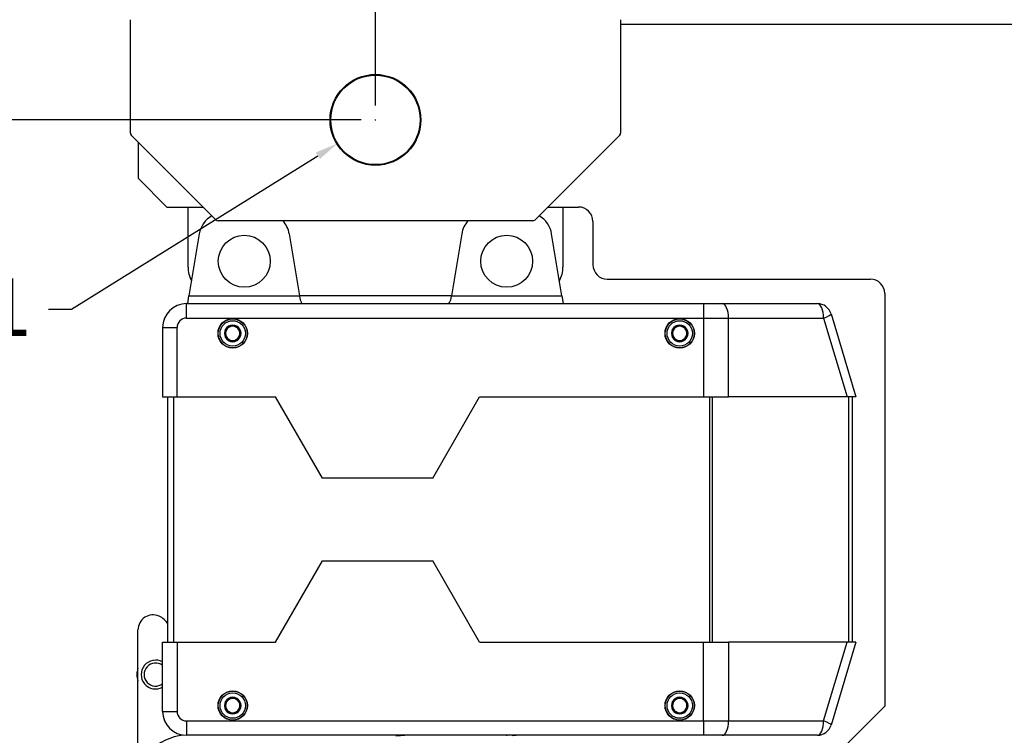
# Model space of a CAD drawing. Header units: millimetres. Extents: x 1476 to 3743, y -156 to 1447.
# Tile 34 of 70: x 2649 to 2990, y 769 to 1017. Entities that reach past the tile are written whole.
import ezdxf

# ---------------------------------------------------------------- set-up
doc = ezdxf.new("R2010")
doc.units = ezdxf.units.MM
doc.dimstyles.get("Standard").update_dxf_attribs({"dimtxt": 20, "dimasz": 8, "dimexe": 3, "dimexo": 5, "dimgap": 0.09, "dimtad": 0, "dimtih": 1, "dimtoh": 1, "dimdsep": 46, "dimtxsty": 'Standard', "dimcen": 0.09, "dimadec": 0, "dimazin": 0, "dimtfac": 1, "dimtofl": 0, "dimtmove": 0, "dimatfit": 3, "dimfxl": 1, "dimtolj": 1, "dimtzin": 0, "dimarcsym": 0})

# ---------------------------------------------------------------- blocks, each defined once
blk = doc.blocks.new('*D2')
at = {"color": 0, "lineweight": -2, "transparency": 16777216}
for p, q in [((2772.24, 987.02), (2772.24, 1209.05)), ((3210.24, 985.02), (3210.24, 1209.05)), ((2780.24, 1206.05), (2964.48, 1206.05)), ((3202.24, 1206.05), (3018, 1206.05))]:
    blk.add_line(p, q, dxfattribs=at)
at = {"color": 0, "lineweight": 18, "transparency": 16777216}
for points in [[(2780.24, 1207.39), (2780.24, 1204.72), (2772.24, 1206.05)], [(3202.24, 1207.39), (3202.24, 1204.72), (3210.24, 1206.05)]]:
    blk.add_solid(points, dxfattribs=at)
at = {"layer": 'Defpoints', "color": 0, "lineweight": 18, "transparency": 16777216}
for p in [(3210.24, 1206.05), (2772.24, 982.02), (3210.24, 980.02)]:
    blk.add_point(p, dxfattribs=at)
at = {"color": 0, "lineweight": 18, "transparency": 16777216, "insert": (2991.24, 1206.05), "char_height": 20, "attachment_point": 5}
blk.add_mtext('\\A1;438', dxfattribs=at)
blk = doc.blocks.new('*D5')
at = {"color": 0, "lineweight": -2, "transparency": 16777216}
for p, q in [((2772.15, 982.02), (2772.33, 982.02)), ((2772.24, 981.93), (2772.24, 982.11)), ((2666.81, 916.43), (2752.29, 969.61)), ((2658.81, 916.43), (2666.81, 916.43))]:
    blk.add_line(p, q, dxfattribs=at)
at = {"color": 0, "lineweight": 18, "transparency": 16777216}
blk.add_solid([(2751.58, 970.74), (2752.99, 968.48), (2759.08, 973.83)], dxfattribs=at)
at = {"layer": 'Defpoints', "color": 0, "lineweight": 18, "transparency": 16777216}
for p in [(2785.4, 990.21), (2759.08, 973.83)]:
    blk.add_point(p, dxfattribs=at)
at = {"color": 0, "lineweight": 18, "transparency": 16777216, "insert": (2615.38, 916.43), "char_height": 20, "attachment_point": 5}
blk.add_mtext('\\A1;2-∅31', dxfattribs=at)
blk = doc.blocks.new('*D6')
at = {"color": 0, "lineweight": -2, "transparency": 16777216}
for p, q in [((2767.24, 982.02), (2497.27, 982.02)), ((2500.27, 974.02), (2500.27, 762.55)), ((2500.27, 530.9), (2500.27, 742.37)), ((2686.42, 522.9), (2497.27, 522.9))]:
    blk.add_line(p, q, dxfattribs=at)
at = {"color": 0, "lineweight": 18, "transparency": 16777216}
for points in [[(2498.94, 974.02), (2501.61, 974.02), (2500.27, 982.02)], [(2498.94, 530.9), (2501.61, 530.9), (2500.27, 522.9)]]:
    blk.add_solid(points, dxfattribs=at)
at = {"layer": 'Defpoints', "color": 0, "lineweight": 18, "transparency": 16777216}
for p in [(2772.24, 982.02), (2500.27, 522.9), (2691.42, 522.9)]:
    blk.add_point(p, dxfattribs=at)
at = {"color": 0, "lineweight": 18, "transparency": 16777216, "insert": (2500.27, 752.46), "char_height": 20, "attachment_point": 5}
blk.add_mtext('\\A1;460', dxfattribs=at)

msp = doc.modelspace()

# ---------------------------------------------------------------- linework, layer by layer
for p, q in [((2687.242, 977.436), (2687.242, 1016.739)), ((2857.242, 1016.739), (2857.242, 977.436)), ((3059.738, 1015.122), (2857.244, 1015.122)), ((2716.949, 947.314), (2687.535, 976.729)), ((2856.949, 976.729), (2827.535, 947.314)), ((2689.938, 974.326), (2689.938, 961.822)), ((2689.938, 961.822), (2699.938, 951.822)), ((2699.938, 951.822), (2712.443, 951.822)), ((2707.242, 931.022), (2707.242, 951.823)), ((2832.04, 951.822), (2842.628, 951.822)), ((2837.242, 951.823), (2837.242, 931.022)), ((2826.827, 947.022), (2717.656, 947.022)), ((2847.628, 946.822), (2847.628, 931.822)), ((2711.151, 942.501), (2707.57, 921.022)), ((2742.325, 942.501), (2745.905, 921.022)), ((2802.155, 942.502), (2798.575, 921.022)), ((2836.908, 921.022), (2833.328, 942.501)), ((2852.628, 926.822), (2943.842, 926.822)), ((2707.12, 918.322), (2707.57, 921.022)), ((2707.57, 921.022), (2745.905, 921.022)), ((2798.575, 921.022), (2745.905, 921.022)), ((2745.905, 921.022), (2746.042, 920.199)), ((2798.438, 920.2), (2798.575, 921.022)), ((2798.575, 921.022), (2836.908, 921.022)), ((2836.908, 921.022), (2837.358, 918.322)), ((2948.842, 921.822), (2948.842, 778.822)), ((2706.742, 913.322), (2706.742, 918.322)), ((2706.742, 918.322), (2886.019, 918.322)), ((2886.019, 918.322), (2892.495, 918.322)), ((2886.019, 918.322), (2886.019, 913.322)), ((2892.495, 918.322), (2925.463, 918.322)), ((2706.742, 913.322), (2886.019, 913.322)), ((2886.019, 913.322), (2894.654, 913.322)), ((2886.019, 913.322), (2886.019, 886.022)), ((2894.654, 913.322), (2927.622, 913.322)), ((2894.654, 886.022), (2894.654, 913.322)), ((2927.622, 913.322), (2935.804, 886.022)), ((2930.252, 914.757), (2938.865, 886.022)), ((2698.442, 910.022), (2698.442, 886.022)), ((2698.442, 910.022), (2703.442, 910.022)), ((2703.442, 886.022), (2703.442, 910.022)), ((2698.442, 886.022), (2703.442, 886.022)), ((2700.242, 801.022), (2700.242, 886.022)), ((2702.242, 886.022), (2702.242, 801.022)), ((2703.442, 886.022), (2737.614, 886.022)), ((2753.895, 857.822), (2737.614, 886.022)), ((2792.083, 857.822), (2808.364, 886.022)), ((2808.364, 886.022), (2886.019, 886.022)), ((2886.019, 886.022), (2894.654, 886.022)), ((2888.209, 801.022), (2888.209, 886.022)), ((2889.05, 886.022), (2889.05, 801.022)), ((2935.804, 886.022), (2894.654, 886.022)), ((2938.865, 886.022), (2935.804, 886.022)), ((2936.383, 801.022), (2936.383, 886.022)), ((2937.542, 886.022), (2937.542, 801.022)), ((2792.083, 857.822), (2753.895, 857.822)), ((2737.614, 801.022), (2753.895, 829.222)), ((2753.895, 829.222), (2792.083, 829.222)), ((2808.364, 801.022), (2792.083, 829.222)), ((2689.892, 765.444), (2689.892, 805.254)), ((2698.442, 801.022), (2703.442, 801.022)), ((2698.442, 777.022), (2698.442, 801.022)), ((2703.442, 801.022), (2737.614, 801.022)), ((2703.442, 801.022), (2703.442, 777.022)), ((2808.364, 801.022), (2886.019, 801.022)), ((2886.019, 801.022), (2894.654, 801.022)), ((2886.019, 773.722), (2886.019, 801.022)), ((2935.804, 801.022), (2894.654, 801.022)), ((2894.654, 801.022), (2894.654, 773.722)), ((2927.622, 773.722), (2935.804, 801.022)), ((2938.865, 801.022), (2930.252, 772.286)), ((2938.865, 801.022), (2935.804, 801.022)), ((2948.842, 778.822), (2918.342, 748.322)), ((2698.442, 777.022), (2703.442, 777.022)), ((2706.742, 773.722), (2706.742, 768.722)), ((2706.742, 773.722), (2886.019, 773.722)), ((2886.019, 773.722), (2886.019, 768.722)), ((2886.019, 773.722), (2894.654, 773.722)), ((2894.654, 773.722), (2927.622, 773.722)), ((2705.419, 768.752), (2705.287, 768.85)), ((2886.019, 768.722), (2706.742, 768.722)), ((2784.063, 768.722), (2779.295, 768.472)), ((2817.795, 768.487), (2817.783, 768.722)), ((2819.785, 768.722), (2819.792, 768.591)), ((2822.277, 768.722), (2819.792, 768.591)), ((2892.495, 768.722), (2886.019, 768.722)), ((2925.463, 768.722), (2892.495, 768.722))]:
    msp.add_line(p, q)
for centre, radius in [((2772.242, 982.022), 15.75), ((2772.242, 982.022), 15.5), ((2726.742, 933.022), 9), ((2817.745, 933.022), 9), ((2722.742, 908.022), 5.1), ((2722.742, 908.022), 5), ((2722.742, 908.022), 4.4), ((2877.742, 908.022), 5.1), ((2877.742, 908.022), 5), ((2877.742, 908.022), 4.4), ((2722.742, 779.022), 5.1), ((2722.742, 779.022), 5), ((2722.742, 779.022), 4.4), ((2877.742, 779.022), 5.1), ((2877.742, 779.022), 5), ((2877.742, 779.022), 4.4)]:
    msp.add_circle(centre, radius)
for centre, radius, start, end in [((2688.242, 977.436), 1, 180, 225), ((2856.242, 977.436), 1, 315, 0), ((2842.628, 946.822), 5, 0, 90), ((2720.028, 941.022), 9, 120.37727, 170.53627), ((2717.656, 948.022), 1, 225, 270), ((2733.447, 941.022), 9, 9.46373, 41.81037), ((2811.032, 941.022), 9, 138.19254, 170.53768), ((2826.827, 948.022), 1, 270, 315), ((2824.451, 941.022), 9, 9.46232, 59.60263), ((2717.242, 931.022), 10, 180, 208.395), ((2827.242, 931.022), 10, 331.56422, 0), ((2852.628, 931.822), 5, 180, 270), ((2943.842, 921.822), 5, 0, 90), ((2750.974, 921.022), 5, 189.46373, 212.68394), ((2793.506, 921.022), 5, 327.31594, 350.53768), ((2706.742, 910.022), 8.3, 90, 180), ((2925.463, 913.322), 5, 16.68495, 90), ((2706.742, 910.022), 3.3, 90, 180), ((2722.742, 908.022), 2.887, 150, 210), ((2722.742, 908.022), 2.887, 90, 150), ((2722.742, 908.022), 2.5, 120, 180), ((2722.742, 908.022), 2.5, 60, 120), ((2722.742, 908.022), 2.887, 30, 90), ((2722.742, 908.022), 2.5, 0, 60), ((2722.742, 908.022), 2.887, 330, 30), ((2877.742, 908.022), 2.887, 150, 210), ((2877.742, 908.022), 2.887, 90, 150), ((2877.742, 908.022), 2.5, 120, 180), ((2877.742, 908.022), 2.5, 60, 120), ((2877.742, 908.022), 2.887, 30, 90), ((2877.742, 908.022), 2.5, 0, 60), ((2877.742, 908.022), 2.887, 330, 30), ((2722.742, 908.022), 2.5, 180, 240), ((2722.742, 908.022), 2.887, 210, 270), ((2722.742, 908.022), 2.5, 240, 300), ((2722.742, 908.022), 2.887, 270, 330), ((2722.742, 908.022), 2.5, 300, 0), ((2877.742, 908.022), 2.5, 180, 240), ((2877.742, 908.022), 2.887, 210, 270), ((2877.742, 908.022), 2.5, 240, 300), ((2877.742, 908.022), 2.887, 270, 330), ((2877.742, 908.022), 2.5, 300, 0), ((2695.092, 805.254), 5.2, 65.95792, 180), ((2694.542, 804.022), 6.55, 29.51514, 65.95792), ((2695.992, 789.772), 5, 60.66, 299.34), ((2695.992, 789.772), 4, 52.23374, 307.76625), ((2695.992, 789.772), 6.5, 159.795, 200.205), ((2722.742, 779.022), 2.887, 90, 150), ((2722.742, 779.022), 2.887, 30, 90), ((2877.742, 779.022), 2.887, 90, 150), ((2877.742, 779.022), 2.887, 30, 90), ((2722.742, 779.022), 2.887, 150, 210), ((2722.742, 779.022), 2.5, 120, 180), ((2722.742, 779.022), 2.5, 180, 240), ((2722.742, 779.022), 2.5, 60, 120), ((2722.742, 779.022), 2.5, 0, 60), ((2722.742, 779.022), 2.5, 300, 0), ((2722.742, 779.022), 2.887, 330, 30), ((2877.742, 779.022), 2.887, 150, 210), ((2877.742, 779.022), 2.5, 120, 180), ((2877.742, 779.022), 2.5, 180, 240), ((2877.742, 779.022), 2.5, 60, 120), ((2877.742, 779.022), 2.5, 0, 60), ((2877.742, 779.022), 2.5, 300, 0), ((2877.742, 779.022), 2.887, 330, 30), ((2706.742, 777.022), 8.3, 180, 270), ((2706.742, 777.022), 3.3, 180, 270), ((2722.742, 779.022), 2.887, 210, 270), ((2722.742, 779.022), 2.5, 240, 300), ((2722.742, 779.022), 2.887, 270, 330), ((2877.742, 779.022), 2.887, 210, 270), ((2877.742, 779.022), 2.5, 240, 300), ((2877.742, 779.022), 2.887, 270, 330), ((2925.463, 773.722), 5, 270, 343.31505), ((2707.821, 748.897), 20, 96.0455, 133.88251)]:
    msp.add_arc(centre, radius, start, end)
for centre, major_axis, ratio, start_param, end_param in [((2892.495, 913.322), (0, 5), 0.4317759, 4.712389, 6.2831853), ((2925.463, 913.322), (0, 5), 0.4317759, 4.712389, 6.2831853), ((2925.463, 913.322), (-4.789, -1.436), 0.1361583, 1.9971979, 3.1415927), ((2892.495, 773.722), (0, 5), 0.4317759, 3.1415927, 4.712389), ((2925.463, 773.722), (0, 5), 0.4317759, 3.1415927, 4.712389), ((2925.463, 773.722), (-4.789, 1.436), 0.1361583, 3.1415927, 4.2859874)]:
    msp.add_ellipse(centre, major_axis=major_axis, ratio=ratio, start_param=start_param, end_param=end_param)
for points, knots in [([(2720.242, 909.465), (2720.446, 909.583), (2720.652, 909.702), (2720.965, 909.883), (2721.07, 909.943), (2721.228, 910.035), (2721.281, 910.065), (2721.387, 910.126), (2721.441, 910.157), (2721.6, 910.249), (2721.706, 910.31), (2721.916, 910.432), (2722.02, 910.492), (2722.332, 910.672), (2722.538, 910.79), (2722.742, 910.908)], [0, 0, 0, 0, 0.25, 0.25, 0.375, 0.375, 0.4375, 0.4375, 0.5, 0.5, 0.625, 0.625, 0.75, 0.75, 1, 1, 1, 1]), ([(2720.242, 906.578), (2720.242, 906.696), (2720.242, 906.814), (2720.242, 907.054), (2720.242, 907.174), (2720.242, 907.415), (2720.242, 907.536), (2720.242, 907.778), (2720.242, 907.9), (2720.242, 908.144), (2720.242, 908.266), (2720.242, 908.42), (2720.242, 908.451), (2720.242, 908.512), (2720.242, 908.603), (2720.242, 908.694), (2720.242, 908.995), (2720.242, 909.232), (2720.242, 909.465)], [0, 0, 0, 0, 0.125, 0.125, 0.25, 0.25, 0.375, 0.375, 0.5, 0.5, 0.625, 0.625, 0.65625, 0.65625, 0.6875, 0.75, 0.75, 1, 1, 1, 1]), ([(2722.742, 910.908), (2722.946, 910.79), (2723.152, 910.671), (2723.465, 910.491), (2723.57, 910.43), (2723.728, 910.339), (2723.781, 910.308), (2723.887, 910.247), (2723.941, 910.216), (2724.1, 910.124), (2724.206, 910.063), (2724.416, 909.942), (2724.52, 909.881), (2724.832, 909.701), (2725.038, 909.583), (2725.242, 909.465)], [0, 0, 0, 0, 0.25, 0.25, 0.375, 0.375, 0.4375, 0.4375, 0.5, 0.5, 0.625, 0.625, 0.75, 0.75, 1, 1, 1, 1]), ([(2725.242, 906.578), (2725.242, 906.696), (2725.242, 906.814), (2725.242, 907.054), (2725.242, 907.174), (2725.242, 907.415), (2725.242, 907.536), (2725.242, 907.778), (2725.242, 907.9), (2725.242, 908.144), (2725.242, 908.266), (2725.242, 908.42), (2725.242, 908.451), (2725.242, 908.512), (2725.242, 908.603), (2725.242, 908.694), (2725.242, 908.995), (2725.242, 909.232), (2725.242, 909.465)], [0, 0, 0, 0, 0.125, 0.125, 0.25, 0.25, 0.375, 0.375, 0.5, 0.5, 0.625, 0.625, 0.65625, 0.65625, 0.6875, 0.75, 0.75, 1, 1, 1, 1]), ([(2875.242, 909.465), (2875.446, 909.583), (2875.652, 909.702), (2875.965, 909.883), (2876.07, 909.943), (2876.228, 910.035), (2876.281, 910.065), (2876.387, 910.126), (2876.441, 910.157), (2876.6, 910.249), (2876.706, 910.31), (2876.916, 910.432), (2877.02, 910.492), (2877.332, 910.672), (2877.538, 910.79), (2877.742, 910.908)], [0, 0, 0, 0, 0.25, 0.25, 0.375, 0.375, 0.4375, 0.4375, 0.5, 0.5, 0.625, 0.625, 0.75, 0.75, 1, 1, 1, 1]), ([(2875.242, 906.578), (2875.242, 906.696), (2875.242, 906.814), (2875.242, 907.054), (2875.242, 907.174), (2875.242, 907.415), (2875.242, 907.536), (2875.242, 907.778), (2875.242, 907.9), (2875.242, 908.144), (2875.242, 908.266), (2875.242, 908.42), (2875.242, 908.451), (2875.242, 908.512), (2875.242, 908.603), (2875.242, 908.694), (2875.242, 908.995), (2875.242, 909.232), (2875.242, 909.465)], [0, 0, 0, 0, 0.125, 0.125, 0.25, 0.25, 0.375, 0.375, 0.5, 0.5, 0.625, 0.625, 0.65625, 0.65625, 0.6875, 0.75, 0.75, 1, 1, 1, 1]), ([(2877.742, 910.908), (2877.946, 910.79), (2878.152, 910.671), (2878.465, 910.491), (2878.57, 910.43), (2878.728, 910.339), (2878.781, 910.308), (2878.887, 910.247), (2878.941, 910.216), (2879.1, 910.124), (2879.206, 910.063), (2879.416, 909.942), (2879.52, 909.881), (2879.832, 909.701), (2880.038, 909.583), (2880.242, 909.465)], [0, 0, 0, 0, 0.25, 0.25, 0.375, 0.375, 0.4375, 0.4375, 0.5, 0.5, 0.625, 0.625, 0.75, 0.75, 1, 1, 1, 1]), ([(2880.242, 906.578), (2880.242, 906.696), (2880.242, 906.814), (2880.242, 907.054), (2880.242, 907.174), (2880.242, 907.415), (2880.242, 907.536), (2880.242, 907.778), (2880.242, 907.9), (2880.242, 908.144), (2880.242, 908.266), (2880.242, 908.42), (2880.242, 908.451), (2880.242, 908.512), (2880.242, 908.603), (2880.242, 908.694), (2880.242, 908.995), (2880.242, 909.232), (2880.242, 909.465)], [0, 0, 0, 0, 0.125, 0.125, 0.25, 0.25, 0.375, 0.375, 0.5, 0.5, 0.625, 0.625, 0.65625, 0.65625, 0.6875, 0.75, 0.75, 1, 1, 1, 1]), ([(2722.742, 905.135), (2722.537, 905.253), (2722.331, 905.372), (2722.018, 905.552), (2721.913, 905.613), (2721.755, 905.704), (2721.702, 905.735), (2721.596, 905.796), (2721.542, 905.827), (2721.383, 905.919), (2721.277, 905.98), (2721.067, 906.101), (2720.963, 906.162), (2720.651, 906.342), (2720.446, 906.46), (2720.242, 906.578)], [0, 0, 0, 0, 0.25, 0.25, 0.375, 0.375, 0.4375, 0.4375, 0.5, 0.5, 0.625, 0.625, 0.75, 0.75, 1, 1, 1, 1]), ([(2725.242, 906.578), (2725.037, 906.46), (2724.831, 906.341), (2724.518, 906.161), (2724.413, 906.1), (2724.255, 906.009), (2724.202, 905.978), (2724.096, 905.917), (2724.042, 905.886), (2723.883, 905.794), (2723.777, 905.733), (2723.567, 905.612), (2723.463, 905.551), (2723.151, 905.371), (2722.946, 905.253), (2722.742, 905.135)], [0, 0, 0, 0, 0.25, 0.25, 0.375, 0.375, 0.4375, 0.4375, 0.5, 0.5, 0.625, 0.625, 0.75, 0.75, 1, 1, 1, 1]), ([(2877.742, 905.135), (2877.537, 905.253), (2877.331, 905.372), (2877.018, 905.552), (2876.913, 905.613), (2876.755, 905.704), (2876.702, 905.735), (2876.596, 905.796), (2876.542, 905.827), (2876.383, 905.919), (2876.277, 905.98), (2876.067, 906.101), (2875.963, 906.162), (2875.651, 906.342), (2875.446, 906.46), (2875.242, 906.578)], [0, 0, 0, 0, 0.25, 0.25, 0.375, 0.375, 0.4375, 0.4375, 0.5, 0.5, 0.625, 0.625, 0.75, 0.75, 1, 1, 1, 1]), ([(2880.242, 906.578), (2880.037, 906.46), (2879.831, 906.341), (2879.518, 906.161), (2879.413, 906.1), (2879.255, 906.009), (2879.202, 905.978), (2879.096, 905.917), (2879.042, 905.886), (2878.883, 905.794), (2878.777, 905.733), (2878.567, 905.612), (2878.463, 905.551), (2878.151, 905.371), (2877.946, 905.253), (2877.742, 905.135)], [0, 0, 0, 0, 0.25, 0.25, 0.375, 0.375, 0.4375, 0.4375, 0.5, 0.5, 0.625, 0.625, 0.75, 0.75, 1, 1, 1, 1]), ([(2720.242, 780.465), (2720.446, 780.583), (2720.652, 780.702), (2720.965, 780.883), (2721.07, 780.943), (2721.228, 781.035), (2721.281, 781.065), (2721.387, 781.126), (2721.441, 781.157), (2721.6, 781.249), (2721.706, 781.31), (2721.916, 781.432), (2722.02, 781.492), (2722.332, 781.672), (2722.538, 781.79), (2722.742, 781.908)], [0, 0, 0, 0, 0.25, 0.25, 0.375, 0.375, 0.4375, 0.4375, 0.5, 0.5, 0.625, 0.625, 0.75, 0.75, 1, 1, 1, 1]), ([(2722.742, 781.908), (2722.946, 781.79), (2723.152, 781.671), (2723.465, 781.491), (2723.57, 781.43), (2723.728, 781.339), (2723.781, 781.308), (2723.887, 781.247), (2723.941, 781.216), (2724.1, 781.124), (2724.206, 781.063), (2724.416, 780.942), (2724.52, 780.881), (2724.832, 780.701), (2725.038, 780.583), (2725.242, 780.465)], [0, 0, 0, 0, 0.25, 0.25, 0.375, 0.375, 0.4375, 0.4375, 0.5, 0.5, 0.625, 0.625, 0.75, 0.75, 1, 1, 1, 1]), ([(2875.242, 780.465), (2875.446, 780.583), (2875.652, 780.702), (2875.965, 780.883), (2876.07, 780.943), (2876.228, 781.035), (2876.281, 781.065), (2876.387, 781.126), (2876.441, 781.157), (2876.6, 781.249), (2876.706, 781.31), (2876.916, 781.432), (2877.02, 781.492), (2877.332, 781.672), (2877.538, 781.79), (2877.742, 781.908)], [0, 0, 0, 0, 0.25, 0.25, 0.375, 0.375, 0.4375, 0.4375, 0.5, 0.5, 0.625, 0.625, 0.75, 0.75, 1, 1, 1, 1]), ([(2877.742, 781.908), (2877.946, 781.79), (2878.152, 781.671), (2878.465, 781.491), (2878.57, 781.43), (2878.728, 781.339), (2878.781, 781.308), (2878.887, 781.247), (2878.941, 781.216), (2879.1, 781.124), (2879.206, 781.063), (2879.416, 780.942), (2879.52, 780.881), (2879.832, 780.701), (2880.038, 780.583), (2880.242, 780.465)], [0, 0, 0, 0, 0.25, 0.25, 0.375, 0.375, 0.4375, 0.4375, 0.5, 0.5, 0.625, 0.625, 0.75, 0.75, 1, 1, 1, 1]), ([(2720.242, 777.578), (2720.242, 777.696), (2720.242, 777.814), (2720.242, 778.054), (2720.242, 778.174), (2720.242, 778.415), (2720.242, 778.536), (2720.242, 778.778), (2720.242, 778.9), (2720.242, 779.144), (2720.242, 779.266), (2720.242, 779.42), (2720.242, 779.451), (2720.242, 779.512), (2720.242, 779.603), (2720.242, 779.694), (2720.242, 779.995), (2720.242, 780.232), (2720.242, 780.465)], [0, 0, 0, 0, 0.125, 0.125, 0.25, 0.25, 0.375, 0.375, 0.5, 0.5, 0.625, 0.625, 0.65625, 0.65625, 0.6875, 0.75, 0.75, 1, 1, 1, 1]), ([(2725.242, 777.578), (2725.242, 777.696), (2725.242, 777.814), (2725.242, 778.054), (2725.242, 778.174), (2725.242, 778.415), (2725.242, 778.536), (2725.242, 778.778), (2725.242, 778.9), (2725.242, 779.144), (2725.242, 779.266), (2725.242, 779.42), (2725.242, 779.451), (2725.242, 779.512), (2725.242, 779.603), (2725.242, 779.694), (2725.242, 779.995), (2725.242, 780.232), (2725.242, 780.465)], [0, 0, 0, 0, 0.125, 0.125, 0.25, 0.25, 0.375, 0.375, 0.5, 0.5, 0.625, 0.625, 0.65625, 0.65625, 0.6875, 0.75, 0.75, 1, 1, 1, 1]), ([(2875.242, 777.578), (2875.242, 777.696), (2875.242, 777.814), (2875.242, 778.054), (2875.242, 778.174), (2875.242, 778.415), (2875.242, 778.536), (2875.242, 778.778), (2875.242, 778.9), (2875.242, 779.144), (2875.242, 779.266), (2875.242, 779.42), (2875.242, 779.451), (2875.242, 779.512), (2875.242, 779.603), (2875.242, 779.694), (2875.242, 779.995), (2875.242, 780.232), (2875.242, 780.465)], [0, 0, 0, 0, 0.125, 0.125, 0.25, 0.25, 0.375, 0.375, 0.5, 0.5, 0.625, 0.625, 0.65625, 0.65625, 0.6875, 0.75, 0.75, 1, 1, 1, 1]), ([(2880.242, 777.578), (2880.242, 777.696), (2880.242, 777.814), (2880.242, 778.054), (2880.242, 778.174), (2880.242, 778.415), (2880.242, 778.536), (2880.242, 778.778), (2880.242, 778.9), (2880.242, 779.144), (2880.242, 779.266), (2880.242, 779.42), (2880.242, 779.451), (2880.242, 779.512), (2880.242, 779.603), (2880.242, 779.694), (2880.242, 779.995), (2880.242, 780.232), (2880.242, 780.465)], [0, 0, 0, 0, 0.125, 0.125, 0.25, 0.25, 0.375, 0.375, 0.5, 0.5, 0.625, 0.625, 0.65625, 0.65625, 0.6875, 0.75, 0.75, 1, 1, 1, 1]), ([(2722.742, 776.135), (2722.537, 776.253), (2722.331, 776.372), (2722.018, 776.552), (2721.913, 776.613), (2721.755, 776.704), (2721.702, 776.735), (2721.596, 776.796), (2721.542, 776.827), (2721.383, 776.919), (2721.277, 776.98), (2721.067, 777.101), (2720.963, 777.162), (2720.651, 777.342), (2720.446, 777.46), (2720.242, 777.578)], [0, 0, 0, 0, 0.25, 0.25, 0.375, 0.375, 0.4375, 0.4375, 0.5, 0.5, 0.625, 0.625, 0.75, 0.75, 1, 1, 1, 1]), ([(2725.242, 777.578), (2725.037, 777.46), (2724.831, 777.341), (2724.518, 777.161), (2724.413, 777.1), (2724.255, 777.009), (2724.202, 776.978), (2724.096, 776.917), (2724.042, 776.886), (2723.883, 776.794), (2723.777, 776.733), (2723.567, 776.612), (2723.463, 776.551), (2723.151, 776.371), (2722.946, 776.253), (2722.742, 776.135)], [0, 0, 0, 0, 0.25, 0.25, 0.375, 0.375, 0.4375, 0.4375, 0.5, 0.5, 0.625, 0.625, 0.75, 0.75, 1, 1, 1, 1]), ([(2877.742, 776.135), (2877.537, 776.253), (2877.331, 776.372), (2877.018, 776.552), (2876.913, 776.613), (2876.755, 776.704), (2876.702, 776.735), (2876.596, 776.796), (2876.542, 776.827), (2876.383, 776.919), (2876.277, 776.98), (2876.067, 777.101), (2875.963, 777.162), (2875.651, 777.342), (2875.446, 777.46), (2875.242, 777.578)], [0, 0, 0, 0, 0.25, 0.25, 0.375, 0.375, 0.4375, 0.4375, 0.5, 0.5, 0.625, 0.625, 0.75, 0.75, 1, 1, 1, 1]), ([(2880.242, 777.578), (2880.037, 777.46), (2879.831, 777.341), (2879.518, 777.161), (2879.413, 777.1), (2879.255, 777.009), (2879.202, 776.978), (2879.096, 776.917), (2879.042, 776.886), (2878.883, 776.794), (2878.777, 776.733), (2878.567, 776.612), (2878.463, 776.551), (2878.151, 776.371), (2877.946, 776.253), (2877.742, 776.135)], [0, 0, 0, 0, 0.25, 0.25, 0.375, 0.375, 0.4375, 0.4375, 0.5, 0.5, 0.625, 0.625, 0.75, 0.75, 1, 1, 1, 1])]:
    msp.add_open_spline(points, degree=3, knots=knots)

# ---------------------------------------------------------------- dimensions: what is measured, and where the dimension line sits
at = {"lineweight": 18}
dim = msp.add_linear_dim(base=(3210.242, 1206.054), p1=(2772.242, 982.022), p2=(3210.242, 980.022), dimstyle='Standard', dxfattribs=at)
dim.commit()
dim.dimension.update_dxf_attribs({"geometry": '*D2', "text_midpoint": (2991.242, 1206.054)})
dim = msp.add_diameter_dim_2p(p1=(2785.402, 990.209), p2=(2759.081, 973.834), text='2-<>', dimstyle='Standard', dxfattribs=at)
dim.commit()
dim.dimension.update_dxf_attribs({"geometry": '*D5', "text_midpoint": (2615.383, 916.426), "dimtype": 163})
dim = msp.add_linear_dim(base=(2500.272, 522.897), p1=(2772.242, 982.022), p2=(2691.424, 522.897), angle=90, text='460', dimstyle='Standard', dxfattribs=at)
dim.commit()
dim.dimension.update_dxf_attribs({"geometry": '*D6', "text_midpoint": (2500.272, 752.459)})

doc.saveas('drawing.dxf')
